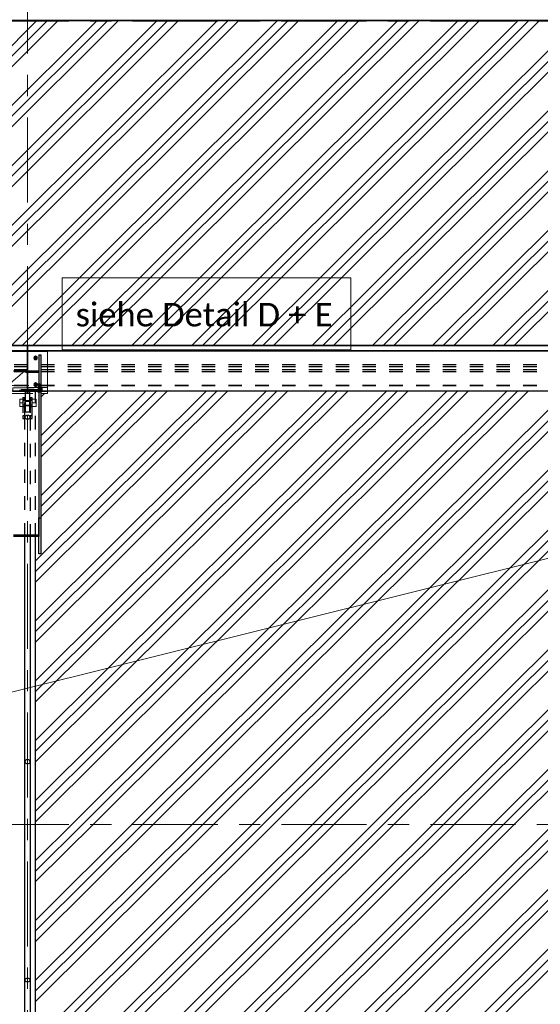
# Model space of a CAD drawing. Header units: metres. Extents: x -25 to 81, y -4 to 26.
# Tile 35 of 53: x 37.91 to 41.8, y 5.42 to 12.77. Entities that reach past the tile are written whole.
import ezdxf

# ---------------------------------------------------------------- set-up
doc = ezdxf.new("R2010")
doc.units = ezdxf.units.M
for name, pattern in [('Rasterlinie', [1.11125, 0.635, -0.15875, 0.15875, -0.15875]), ('Strich', [0.3175, 0.15875, -0.15875]), ('Verdeckt', [0.15, 0.1, -0.05])]:
    doc.linetypes.add(name, pattern=pattern)
for name, color, linetype, lineweight in [('_Verdeckte Linien_', 7, 'Strich', 18), ('A-DETL-THIN', 151, 'Continuous', 18), ('A-FLOR', 192, 'Continuous', 35), ('A-FLOR-PATT', 8, 'Continuous', 50), ('S-BEAM', 12, 'Continuous', 35), ('S-BEAM-HDLN', 1, 'Verdeckt', 25), ('S-COLS', 52, 'Continuous', 18), ('S-COLS-HDLN', 52, 'Verdeckt', 25), ('S-GRID', 1, 'Continuous', 9), ('Text', 250, 'Continuous', 9), ('Tragwerksverbindungen', 7, 'Continuous', 18)]:
    doc.layers.add(name, color=color, linetype=linetype, lineweight=lineweight)
doc.styles.add('Calibri_4', font='calibri.ttf', dxfattribs={"height": 0.175})

# ---------------------------------------------------------------- blocks, each defined once
blk = doc.blocks.new('FP_32-Dach _Draufsicht_')
at = {"layer": 'A-FLOR-PATT', "lineweight": 18}
for p, q in [((24.1986, 10.3418), (26.6337, 12.7676)), ((24.1986, 10.3418), (26.6337, 12.7676)), ((24.278, 10.3418), (26.7131, 12.7676)), ((24.278, 10.3418), (26.7131, 12.7676)), ((24.3573, 10.3418), (26.7924, 12.7676)), ((24.3573, 10.3418), (26.7924, 12.7676)), ((24.6476, 10.3418), (27.0827, 12.7676)), ((24.6476, 10.3418), (27.0827, 12.7676)), ((24.727, 10.3418), (27.1621, 12.7676)), ((24.727, 10.3418), (27.1621, 12.7676)), ((24.8064, 10.3418), (27.2415, 12.7676)), ((24.8064, 10.3418), (27.2415, 12.7676)), ((25.0966, 10.3418), (27.5317, 12.7676)), ((25.0966, 10.3418), (27.5317, 12.7676)), ((25.176, 10.3418), (27.6111, 12.7676)), ((25.176, 10.3418), (27.6111, 12.7676)), ((25.2554, 10.3418), (27.6905, 12.7676)), ((25.2554, 10.3418), (27.6905, 12.7676)), ((25.5456, 10.3418), (27.9807, 12.7676)), ((25.5456, 10.3418), (27.9807, 12.7676)), ((25.625, 10.3418), (28.0601, 12.7676)), ((25.625, 10.3418), (28.0601, 12.7676)), ((25.7044, 10.3418), (28.1395, 12.7676)), ((25.7044, 10.3418), (28.1395, 12.7676)), ((25.9947, 10.3418), (28.4297, 12.7676)), ((25.9947, 10.3418), (28.4297, 12.7676)), ((26.074, 10.3418), (28.5091, 12.7676)), ((26.074, 10.3418), (28.5091, 12.7676)), ((26.1534, 10.3418), (28.5885, 12.7676)), ((26.1534, 10.3418), (28.5885, 12.7676)), ((26.4437, 10.3418), (28.8788, 12.7676)), ((26.4437, 10.3418), (28.8788, 12.7676)), ((26.5231, 10.3418), (28.9581, 12.7676)), ((26.5231, 10.3418), (28.9581, 12.7676)), ((26.6024, 10.3418), (29.0375, 12.7676)), ((26.6024, 10.3418), (29.0375, 12.7676)), ((26.8927, 10.3418), (29.3278, 12.7676)), ((26.8927, 10.3418), (29.3278, 12.7676)), ((26.9721, 10.3418), (29.4072, 12.7676)), ((26.9721, 10.3418), (29.4072, 12.7676)), ((27.0514, 10.3418), (29.4865, 12.7676)), ((27.0514, 10.3418), (29.4865, 12.7676)), ((27.3417, 10.3418), (29.7768, 12.7676)), ((27.3417, 10.3418), (29.7768, 12.7676)), ((27.4211, 10.3418), (29.8562, 12.7676)), ((27.4211, 10.3418), (29.8562, 12.7676)), ((27.5005, 10.3418), (29.9355, 12.7676)), ((27.5005, 10.3418), (29.9355, 12.7676)), ((27.7907, 10.3418), (30.2258, 12.7676)), ((27.7907, 10.3418), (30.2258, 12.7676)), ((27.8701, 10.3418), (30.3052, 12.7676)), ((27.8701, 10.3418), (30.3052, 12.7676)), ((27.9495, 10.3418), (30.3846, 12.7676)), ((27.9495, 10.3418), (30.3846, 12.7676)), ((28.2397, 10.3418), (30.6748, 12.7676)), ((28.2397, 10.3418), (30.6748, 12.7676)), ((28.3191, 10.3418), (30.7542, 12.7676)), ((28.3191, 10.3418), (30.7542, 12.7676)), ((28.3985, 10.3418), (30.8336, 12.7676)), ((28.3985, 10.3418), (30.8336, 12.7676)), ((28.6888, 10.3418), (31.1238, 12.7676)), ((28.6888, 10.3418), (31.1238, 12.7676)), ((28.7681, 10.3418), (31.2032, 12.7676)), ((28.7681, 10.3418), (31.2032, 12.7676)), ((28.8475, 10.3418), (31.2826, 12.7676)), ((28.8475, 10.3418), (31.2826, 12.7676)), ((29.1378, 10.3418), (31.5728, 12.7676)), ((29.1378, 10.3418), (31.5728, 12.7676)), ((29.2172, 10.3418), (31.6522, 12.7676)), ((29.2172, 10.3418), (31.6522, 12.7676)), ((29.2965, 10.3418), (31.7316, 12.7676)), ((29.2965, 10.3418), (31.7316, 12.7676)), ((29.5868, 10.3418), (32.0219, 12.7676)), ((29.5868, 10.3418), (32.0219, 12.7676)), ((29.6662, 10.3418), (32.1012, 12.7676)), ((29.6662, 10.3418), (32.1012, 12.7676)), ((29.7456, 10.3418), (32.1806, 12.7676)), ((29.7456, 10.3418), (32.1806, 12.7676)), ((30.0358, 10.3418), (32.4709, 12.7676)), ((30.0358, 10.3418), (32.4709, 12.7676)), ((30.1152, 10.3418), (32.5502, 12.7676)), ((30.1152, 10.3418), (32.5502, 12.7676)), ((30.1946, 10.3418), (32.6296, 12.7676)), ((30.1946, 10.3418), (32.6296, 12.7676)), ((26.6235, 8.6526), (27.9757, 9.9997)), ((26.6235, 8.2053), (28.4247, 9.9997)), ((26.6235, 7.758), (28.8737, 9.9997)), ((26.6235, 7.3107), (29.3227, 9.9997)), ((26.6235, 6.8634), (29.7717, 9.9997)), ((26.6235, 8.5736), (28.0551, 9.9997)), ((26.6235, 8.1263), (28.5041, 9.9997)), ((26.6235, 7.679), (28.9531, 9.9997)), ((26.6235, 7.2317), (29.4021, 9.9997)), ((26.6235, 6.7843), (29.8511, 9.9997)), ((26.6235, 8.7317), (27.8963, 9.9997)), ((26.6235, 8.2844), (28.3453, 9.9997)), ((26.6235, 7.8371), (28.7943, 9.9997)), ((26.6235, 7.3898), (29.2433, 9.9997)), ((26.6235, 6.9425), (29.6924, 9.9997)), ((26.6235, 8.6526), (27.9757, 9.9997)), ((26.6235, 8.2053), (28.4247, 9.9997)), ((26.6235, 7.758), (28.8737, 9.9997)), ((26.6235, 7.3107), (29.3227, 9.9997)), ((26.6235, 6.8634), (29.7717, 9.9997)), ((26.6235, 8.5736), (28.0551, 9.9997)), ((26.6235, 8.1263), (28.5041, 9.9997)), ((26.6235, 7.679), (28.9531, 9.9997)), ((26.6235, 7.2317), (29.4021, 9.9997)), ((26.6235, 6.7843), (29.8511, 9.9997)), ((26.6235, 8.7317), (27.8963, 9.9997)), ((26.6235, 8.2844), (28.3453, 9.9997)), ((26.6235, 7.8371), (28.7943, 9.9997)), ((26.6235, 7.3898), (29.2433, 9.9997)), ((26.6235, 6.9425), (29.6924, 9.9997)), ((26.6635, 9.5871), (27.0777, 9.9997)), ((26.6635, 9.1398), (27.5267, 9.9997)), ((26.6635, 9.508), (27.157, 9.9997)), ((26.6635, 9.0607), (27.606, 9.9997)), ((26.6635, 9.6662), (26.9983, 9.9997)), ((26.6635, 9.2189), (27.4473, 9.9997)), ((26.6635, 9.5871), (27.0777, 9.9997)), ((26.6635, 9.1398), (27.5267, 9.9997)), ((26.6635, 9.508), (27.157, 9.9997)), ((26.6635, 9.0607), (27.606, 9.9997)), ((26.6635, 9.6662), (26.9983, 9.9997)), ((26.6635, 9.2189), (27.4473, 9.9997)), ((26.6635, 9.9553), (26.6909, 9.9826)), ((26.6635, 9.9553), (26.6909, 9.9826)), ((26.9035, 6.7741), (30.1414, 9.9997)), ((26.9035, 6.7741), (30.1414, 9.9997)), ((26.9829, 6.7741), (30.2207, 9.9997)), ((26.9829, 6.7741), (30.2207, 9.9997)), ((27.0623, 6.7741), (30.3001, 9.9997)), ((27.0623, 6.7741), (30.3001, 9.9997)), ((27.3525, 6.7741), (30.5904, 9.9997)), ((27.3525, 6.7741), (30.5904, 9.9997)), ((27.4319, 6.7741), (30.6698, 9.9997)), ((27.4319, 6.7741), (30.6698, 9.9997)), ((27.5113, 6.7741), (30.7491, 9.9997)), ((27.5113, 6.7741), (30.7491, 9.9997)), ((27.8016, 6.7741), (31.0394, 9.9997)), ((27.8016, 6.7741), (31.0394, 9.9997)), ((27.8809, 6.7741), (31.1188, 9.9997)), ((27.8809, 6.7741), (31.1188, 9.9997)), ((27.9603, 6.7741), (31.1981, 9.9997)), ((27.9603, 6.7741), (31.1981, 9.9997)), ((28.2506, 6.7741), (31.4884, 9.9997)), ((28.2506, 6.7741), (31.4884, 9.9997)), ((28.3299, 6.7741), (31.5678, 9.9997)), ((28.3299, 6.7741), (31.5678, 9.9997)), ((28.4093, 6.7741), (31.6472, 9.9997)), ((28.4093, 6.7741), (31.6472, 9.9997)), ((28.6996, 6.7741), (31.9374, 9.9997)), ((28.6996, 6.7741), (31.9374, 9.9997)), ((28.779, 6.7741), (32.0168, 9.9997)), ((28.779, 6.7741), (32.0168, 9.9997)), ((28.8583, 6.7741), (32.0962, 9.9997)), ((28.8583, 6.7741), (32.0962, 9.9997)), ((29.1486, 6.7741), (32.3864, 9.9997)), ((29.1486, 6.7741), (32.3864, 9.9997)), ((29.228, 6.7741), (32.4658, 9.9997)), ((29.228, 6.7741), (32.4658, 9.9997)), ((29.3073, 6.7741), (32.5452, 9.9997)), ((29.3073, 6.7741), (32.5452, 9.9997)), ((29.5976, 6.7741), (32.8354, 9.9997)), ((29.5976, 6.7741), (32.8354, 9.9997)), ((29.677, 6.7741), (32.9148, 9.9997)), ((29.677, 6.7741), (32.9148, 9.9997)), ((29.7564, 6.7741), (32.9942, 9.9997)), ((29.7564, 6.7741), (32.9942, 9.9997)), ((30.0466, 6.7741), (33.2845, 9.9997)), ((30.0466, 6.7741), (33.2845, 9.9997)), ((30.126, 6.7741), (33.3638, 9.9997)), ((30.126, 6.7741), (33.3638, 9.9997)), ((30.2054, 6.7741), (33.4432, 9.9997)), ((30.2054, 6.7741), (33.4432, 9.9997)), ((26.6235, 6.4161), (26.9829, 6.7741)), ((26.6235, 5.9688), (27.4319, 6.7741)), ((26.6235, 5.5215), (27.8809, 6.7741)), ((26.6235, 5.0742), (28.3299, 6.7741)), ((26.6235, 4.6269), (28.779, 6.7741)), ((26.6235, 6.337), (27.0623, 6.7741)), ((26.6235, 5.8897), (27.5113, 6.7741)), ((26.6235, 5.4424), (27.9603, 6.7741)), ((26.6235, 4.9951), (28.4093, 6.7741)), ((26.6235, 4.5478), (28.8583, 6.7741)), ((26.6235, 6.4952), (26.9035, 6.7741)), ((26.6235, 6.0479), (27.3525, 6.7741)), ((26.6235, 5.6006), (27.8016, 6.7741)), ((26.6235, 5.1533), (28.2506, 6.7741)), ((26.6235, 4.706), (28.6996, 6.7741)), ((26.6235, 6.4161), (26.9829, 6.7741)), ((26.6235, 5.9688), (27.4319, 6.7741)), ((26.6235, 5.5215), (27.8809, 6.7741)), ((26.6235, 5.0742), (28.3299, 6.7741)), ((26.6235, 4.6269), (28.779, 6.7741)), ((26.6235, 6.337), (27.0623, 6.7741)), ((26.6235, 5.8897), (27.5113, 6.7741)), ((26.6235, 5.4424), (27.9603, 6.7741)), ((26.6235, 4.9951), (28.4093, 6.7741)), ((26.6235, 4.5478), (28.8583, 6.7741)), ((26.6235, 6.4952), (26.9035, 6.7741)), ((26.6235, 6.0479), (27.3525, 6.7741)), ((26.6235, 5.6006), (27.8016, 6.7741)), ((26.6235, 5.1533), (28.2506, 6.7741)), ((26.6235, 4.706), (28.6996, 6.7741)), ((26.6835, 4.2393), (29.228, 6.7741)), ((26.6835, 3.792), (29.677, 6.7741)), ((26.6835, 4.1603), (29.3073, 6.7741)), ((26.6835, 3.713), (29.7564, 6.7741)), ((26.6835, 4.3184), (29.1486, 6.7741)), ((26.6835, 3.8711), (29.5976, 6.7741)), ((26.6835, 4.2393), (29.228, 6.7741)), ((26.6835, 3.792), (29.677, 6.7741)), ((26.6835, 4.1603), (29.3073, 6.7741)), ((26.6835, 3.713), (29.7564, 6.7741)), ((26.6835, 4.3184), (29.1486, 6.7741)), ((26.6835, 3.8711), (29.5976, 6.7741)), ((26.7249, 3.465), (30.0466, 6.7741)), ((26.7249, 3.465), (30.0466, 6.7741)), ((26.8043, 3.465), (30.126, 6.7741)), ((26.8043, 3.465), (30.126, 6.7741)), ((26.8836, 3.465), (30.2054, 6.7741)), ((26.8836, 3.465), (30.2054, 6.7741)), ((27.1739, 3.465), (30.4956, 6.7741)), ((27.1739, 3.465), (30.4956, 6.7741)), ((27.2533, 3.465), (30.575, 6.7741)), ((27.2533, 3.465), (30.575, 6.7741)), ((27.3327, 3.465), (30.6544, 6.7741)), ((27.3327, 3.465), (30.6544, 6.7741)), ((27.6229, 3.465), (30.9446, 6.7741)), ((27.6229, 3.465), (30.9446, 6.7741)), ((27.7023, 3.465), (31.024, 6.7741)), ((27.7023, 3.465), (31.024, 6.7741)), ((27.7817, 3.465), (31.1034, 6.7741)), ((27.7817, 3.465), (31.1034, 6.7741)), ((28.0719, 3.465), (31.3937, 6.7741)), ((28.0719, 3.465), (31.3937, 6.7741)), ((28.1513, 3.465), (31.473, 6.7741)), ((28.1513, 3.465), (31.473, 6.7741)), ((28.2307, 3.465), (31.5524, 6.7741)), ((28.2307, 3.465), (31.5524, 6.7741))]:
    blk.add_line(p, q, dxfattribs=at)
blk = doc.blocks.new('HEB Träger - HEB 500-V41-Dach _Draufsicht_')
at = {"layer": 'S-BEAM', "lineweight": 25}
for p, q in [((46.5635, 22.3397), (-1.4365, 22.3397)), ((46.5635, 22.301), (-1.4365, 22.301)), ((46.5635, 22.2985), (-1.4365, 22.2985)), ((46.5635, 22.3421), (3.9213, 22.3421)), ((34.4135, 21.9997), (26.7135, 21.9997))]:
    blk.add_line(p, q, dxfattribs=at)
at = {"layer": 'S-BEAM-HDLN'}
for p, q in [((46.5635, 22.1975), (-1.4365, 22.1975)), ((46.5635, 22.183), (-1.4365, 22.183)), ((46.5635, 22.1588), (-1.4365, 22.1588)), ((46.5635, 22.1443), (-1.4365, 22.1443)), ((46.5635, 22.0432), (-1.4365, 22.0432)), ((46.5635, 22.0408), (-1.4365, 22.0408)), ((-1.4365, 22.0021), (46.5635, 22.0021)), ((26.7135, 21.9997), (26.4136, 21.9997))]:
    blk.add_line(p, q, dxfattribs=at)
blk = doc.blocks.new('Rundstahl Träger - RB 36-V39-Dach _Draufsicht_')
at = {"layer": 'S-BEAM', "lineweight": 25}
for p, q in [((2.5435, 17.6012), (2.5435, 20.9147)), ((2.5835, 20.9147), (2.5835, 17.6012))]:
    blk.add_line(p, q, dxfattribs=at)
for major_axis, start_param, end_param in [((0.02, 0), 0.014492, 3.127101), ((-0.02, 0), 0, 3.141593)]:
    blk.add_ellipse((2.5635, 17.6012), major_axis=major_axis, ratio=0.649446, start_param=start_param, end_param=end_param, dxfattribs=at)
at = {"layer": 'S-BEAM-HDLN'}
for p, q in [((2.5435, 20.9148), (2.5435, 21.8058)), ((2.5835, 21.8058), (2.5835, 20.9148))]:
    blk.add_line(p, q, dxfattribs=at)
for start_param, end_param in [(0, 3.141593), (3.156084, 6.268693)]:
    blk.add_ellipse((2.5635, 21.8058), major_axis=(0.02, 0), ratio=0.649446, start_param=start_param, end_param=end_param, dxfattribs=at)
blk = doc.blocks.new('Rundstahl Träger - RB 36-V40-Dach _Draufsicht_')
at = {"layer": 'S-BEAM', "lineweight": 25}
for p, q in [((2.5435, 16.3748), (2.5435, 19.2329)), ((2.5835, 19.2329), (2.5835, 16.3748))]:
    blk.add_line(p, q, dxfattribs=at)
for start_param, end_param in [(0, 3.141593), (3.154186, 6.270592)]:
    blk.add_ellipse((2.5635, 19.2329), major_axis=(0.02, 0), ratio=0.750552, start_param=start_param, end_param=end_param, dxfattribs=at)
at = {"layer": 'S-BEAM-HDLN'}
for p, q in [((2.5435, 15.6139), (2.5435, 16.3748)), ((2.5835, 16.3748), (2.5835, 15.6139))]:
    blk.add_line(p, q, dxfattribs=at)
for start_param, end_param in [(0.012594, 3.128999), (3.141593, 6.283185)]:
    blk.add_ellipse((2.5635, 15.6139), major_axis=(0.02, 0), ratio=0.750552, start_param=start_param, end_param=end_param, dxfattribs=at)
blk = doc.blocks.new('Öse61 - Öse2-1139503-Dach _Draufsicht_')
at = {"layer": 'S-COLS-HDLN'}
for p, q in [((2.5287, 46.9145), (2.5437, 46.9145)), ((2.5287, 46.9145), (2.5287, 46.9012)), ((2.5287, 46.9012), (2.5287, 46.7769)), ((2.5287, 46.9012), (2.5437, 46.9012)), ((2.5287, 46.8934), (2.5437, 46.8934)), ((2.5437, 46.8563), (2.5287, 46.8563)), ((2.5287, 46.8484), (2.5437, 46.8484)), ((2.5437, 46.9012), (2.5437, 46.9145)), ((2.5437, 46.7769), (2.5437, 46.9012)), ((2.5287, 46.7769), (2.5287, 46.7588)), ((2.5437, 46.7769), (2.5287, 46.7769)), ((2.5437, 46.7588), (2.5437, 46.7769)), ((2.5287, 46.7588), (2.5437, 46.7588))]:
    blk.add_line(p, q, dxfattribs=at)
blk = doc.blocks.new('Öse62 - Öse2-1139517-Dach _Draufsicht_')
at = {"layer": 'S-COLS-HDLN'}
for p, q in [((2.5835, 46.9145), (2.5985, 46.9145)), ((2.5835, 46.9145), (2.5835, 46.9012)), ((2.5835, 46.9012), (2.5835, 46.7769)), ((2.5835, 46.9012), (2.5985, 46.9012)), ((2.5835, 46.8934), (2.5985, 46.8934)), ((2.5985, 46.8563), (2.5835, 46.8563)), ((2.5835, 46.8484), (2.5985, 46.8484)), ((2.5985, 46.9012), (2.5985, 46.9145)), ((2.5985, 46.7769), (2.5985, 46.9012)), ((2.5835, 46.7769), (2.5835, 46.7588)), ((2.5985, 46.7769), (2.5835, 46.7769)), ((2.5985, 46.7588), (2.5985, 46.7769)), ((2.5835, 46.7588), (2.5985, 46.7588))]:
    blk.add_line(p, q, dxfattribs=at)
blk = doc.blocks.new('SP-TV-Schraube_Mutter_001 - M36-1128530-Dach _Draufsicht_')
at = {"layer": '_Verdeckte Linien_'}
for p, q in [((0, 0.0225), (-0.0275, 0.0225)), ((-0.0275, 0), (-0.0275, 0.0225)), ((-0.0275, 0), (0, 0)), ((-0.018, -0.0698), (-0.018, 0)), ((0.0275, 0.0225), (0, 0.0225)), ((0, 0.0225), (0, 0)), ((0, 0), (0.0275, 0)), ((0.018, 0), (0.018, -0.0698)), ((0.0275, 0.0225), (0.0275, 0)), ((0, -0.0698), (-0.0275, -0.0698)), ((-0.0275, -0.0988), (-0.0275, -0.0698)), ((0.0275, -0.0698), (0, -0.0698)), ((0, -0.0698), (0, -0.0988)), ((0.0275, -0.0698), (0.0275, -0.0988)), ((-0.0275, -0.0988), (0, -0.0988)), ((0, -0.0988), (0.0275, -0.0988))]:
    blk.add_line(p, q, dxfattribs=at)
blk = doc.blocks.new('Verbindungsblech31 - Verbindungsblech2-1139742-Dach _Draufsicht_')
at = {"layer": 'S-COLS'}
for p, q in [((2.5605, 34.9389), (2.5605, 34.9026)), ((2.5605, 34.9389), (2.5665, 34.9389)), ((2.5665, 34.9026), (2.5665, 34.9389)), ((2.5605, 34.9026), (2.5605, 34.9008)), ((2.5665, 34.9026), (2.5605, 34.9026)), ((2.5665, 34.9008), (2.5665, 34.9026))]:
    blk.add_line(p, q, dxfattribs=at)
at = {"layer": 'S-COLS-HDLN'}
for p, q in [((2.5665, 34.9264), (2.5605, 34.9264)), ((2.5605, 34.9008), (2.5605, 34.8876)), ((2.5605, 34.8876), (2.5605, 34.7837)), ((2.5605, 34.8876), (2.5665, 34.8876)), ((2.5665, 34.8876), (2.5665, 34.9008)), ((2.5665, 34.7837), (2.5665, 34.8876)), ((2.5605, 34.8223), (2.5665, 34.8223)), ((2.5665, 34.7953), (2.5605, 34.7953)), ((2.5605, 34.7837), (2.5605, 34.7608)), ((2.5665, 34.7837), (2.5605, 34.7837)), ((2.5665, 34.7608), (2.5665, 34.7837)), ((2.5605, 34.7608), (2.5665, 34.7608))]:
    blk.add_line(p, q, dxfattribs=at)
blk = doc.blocks.new('Verbindungsblech32 - Verbindungsblech2-1139759-Dach _Draufsicht_')
at = {"layer": 'S-COLS-HDLN'}
for p, q in [((2.5605, 34.7808), (2.5605, 34.7464)), ((2.5605, 34.7808), (2.5665, 34.7808)), ((2.5665, 34.7581), (2.5605, 34.7581)), ((2.5605, 34.7464), (2.5605, 34.7193)), ((2.5665, 34.7464), (2.5605, 34.7464)), ((2.5605, 34.7193), (2.5605, 34.6154)), ((2.5605, 34.7193), (2.5665, 34.7193)), ((2.5665, 34.7464), (2.5665, 34.7808)), ((2.5665, 34.7193), (2.5665, 34.7464)), ((2.5665, 34.6154), (2.5665, 34.7193)), ((2.5605, 34.6541), (2.5665, 34.6541)), ((2.5665, 34.6391), (2.5605, 34.6391)), ((2.5605, 34.6154), (2.5605, 34.6028)), ((2.5665, 34.6154), (2.5605, 34.6154)), ((2.5605, 34.6028), (2.5665, 34.6028)), ((2.5665, 34.6028), (2.5665, 34.6154))]:
    blk.add_line(p, q, dxfattribs=at)
blk = doc.blocks.new('Lasche richtig32 - Lasche richtig-1139778-Dach _Draufsicht_')
at = {"layer": 'S-COLS-HDLN'}
for p, q in [((2.546, 34.6064), (2.546, 34.5842)), ((2.546, 34.6064), (2.581, 34.6064)), ((2.581, 34.601), (2.546, 34.601)), ((2.546, 34.5842), (2.546, 34.5271)), ((2.581, 34.5842), (2.546, 34.5842)), ((2.581, 34.5842), (2.581, 34.6064)), ((2.581, 34.5271), (2.581, 34.5842)), ((2.546, 34.5271), (2.546, 34.4432)), ((2.546, 34.5263), (2.581, 34.5263)), ((2.581, 34.4892), (2.546, 34.4892)), ((2.581, 34.4432), (2.581, 34.5271)), ((2.581, 34.4432), (2.546, 34.4432))]:
    blk.add_line(p, q, dxfattribs=at)
blk = doc.blocks.new('SP-TV-Schraube_DIN4017_001 - M12-1132153-Dach _Draufsicht_')
at = {"layer": '_Verdeckte Linien_'}
for p, q in [((2.6395, 22.008), (2.6485, 22.0085)), ((2.6395, 22.0071), (2.6395, 22.008)), ((2.6485, 22.0067), (2.6395, 22.0071)), ((2.6395, 22.0071), (2.6395, 21.9997)), ((2.6485, 22.001), (2.6395, 22.0006)), ((2.6395, 21.9997), (2.6485, 21.9992)), ((2.6425, 22.0076), (2.6425, 22.0534)), ((2.6485, 22.0085), (2.6575, 22.008)), ((2.6485, 22.0067), (2.6485, 22.0085)), ((2.6575, 22.0071), (2.6485, 22.0067)), ((2.6485, 21.9992), (2.6485, 22.0067)), ((2.6575, 22.0006), (2.6485, 22.001)), ((2.6485, 21.9992), (2.6575, 21.9997)), ((2.6545, 22.0534), (2.6545, 22.0076)), ((2.6575, 22.008), (2.6575, 22.0071)), ((2.6575, 21.9997), (2.6575, 22.0071))]:
    blk.add_line(p, q, dxfattribs=at)
for centre, start_param, end_param in [((2.6485, 22.0534), 0, 3.141593), ((2.6485, 22.0534), 3.141593, 6.283185), ((2.6485, 22.0076), 0, 3.141593), ((2.6485, 22.0076), 3.141593, 6.283185)]:
    blk.add_ellipse(centre, major_axis=(0.006, 0), ratio=0.087156, start_param=start_param, end_param=end_param, dxfattribs=at)
blk = doc.blocks.new('SP-TV-Schraube_DIN4017_001 - M12-1132165-Dach _Draufsicht_')
at = {"layer": '_Verdeckte Linien_'}
for p, q in [((2.6395, 22.0006), (2.6485, 22.001)), ((2.6395, 21.9997), (2.6395, 22.0006)), ((2.6485, 21.9992), (2.6395, 21.9997)), ((2.6395, 21.9997), (2.6395, 21.9922)), ((2.6485, 21.9935), (2.6395, 21.9931)), ((2.6395, 21.9922), (2.6485, 21.9917)), ((2.6425, 22.0001), (2.6425, 22.0456)), ((2.6485, 22.001), (2.6575, 22.0006)), ((2.6485, 21.9993), (2.6485, 22.001)), ((2.6575, 21.9997), (2.6485, 21.9992)), ((2.6485, 21.9917), (2.6485, 21.9992)), ((2.6575, 21.9931), (2.6485, 21.9935)), ((2.6485, 21.9917), (2.6575, 21.9922)), ((2.6545, 22.0456), (2.6545, 22.0001)), ((2.6575, 22.0006), (2.6575, 21.9997)), ((2.6575, 21.9922), (2.6575, 21.9997))]:
    blk.add_line(p, q, dxfattribs=at)
for centre, start_param, end_param in [((2.6485, 22.0456), 0, 3.141593), ((2.6485, 22.0456), 3.141593, 6.283185), ((2.6485, 22.0001), 0, 3.141593), ((2.6485, 22.0001), 3.141593, 6.283185)]:
    blk.add_ellipse(centre, major_axis=(0.006, 0), ratio=0.087156, start_param=start_param, end_param=end_param, dxfattribs=at)
blk = doc.blocks.new('SP-TV-AP-Rechteck_002 - AP-Rechteck-V55-Dach _Draufsicht_')
at = {"layer": '_Verdeckte Linien_'}
for p, q in [((2.4135, 9.9997), (2.4135, 10.0428)), ((2.4135, 10.0428), (2.7135, 10.0428)), ((2.7135, 10.0279), (2.4135, 10.0279)), ((2.7135, 10.0428), (2.7135, 9.9997)), ((2.6635, 9.9975), (2.4436, 9.9975)), ((2.4436, 9.9826), (2.6635, 9.9826))]:
    blk.add_line(p, q, dxfattribs=at)
at = {"layer": 'Tragwerksverbindungen'}
for p, q in [((2.4135, 9.9997), (2.4135, 9.9993)), ((2.4135, 9.9975), (2.4135, 9.9993)), ((2.4435, 9.9975), (2.4135, 9.9975)), ((2.4135, 9.9975), (2.4135, 9.9826)), ((2.4135, 9.9826), (2.4435, 9.9826)), ((2.7135, 9.9975), (2.6635, 9.9975)), ((2.6635, 9.9826), (2.7135, 9.9826)), ((2.7135, 9.9993), (2.7135, 9.9997)), ((2.7135, 9.9993), (2.7135, 9.9975)), ((2.7135, 9.9975), (2.7135, 9.9826))]:
    blk.add_line(p, q, dxfattribs=at)
blk = doc.blocks.new('SP-TV-AP-Rechteck_002 - AP-Rechteck-V57-Dach _Draufsicht_')
at = {"layer": '_Verdeckte Linien_'}
for p, q in [((2.4135, 9.9997), (2.7135, 9.9997)), ((2.6635, 9.9979), (2.4436, 9.9979))]:
    blk.add_line(p, q, dxfattribs=at)
at = {"layer": 'Tragwerksverbindungen'}
for p, q in [((2.7135, 10.2985), (2.4135, 10.2985)), ((2.4135, 10.2985), (2.4135, 10.2968)), ((2.4135, 9.9979), (2.4135, 10.2968)), ((2.4135, 10.2968), (2.7135, 10.2968)), ((2.7135, 10.2985), (2.7135, 10.2968)), ((2.7135, 10.2968), (2.7135, 9.9979)), ((2.4435, 9.9979), (2.4135, 9.9979)), ((2.7135, 9.9979), (2.6635, 9.9979))]:
    blk.add_line(p, q, dxfattribs=at)
blk = doc.blocks.new('SP-TV-AP-Rechteck_002 - AP-Rechteck-V47-Dach _Draufsicht_')
at = {"layer": '_Verdeckte Linien_'}
for p, q in [((2.4535, 22.0121), (2.4535, 22.0261)), ((2.4535, 22.0261), (2.6735, 22.0261)), ((2.6735, 22.0121), (2.4535, 22.0121)), ((2.4535, 22.0121), (2.4535, 21.9972)), ((2.6735, 22.0111), (2.4535, 22.0111)), ((2.4535, 21.9972), (2.6735, 21.9972)), ((2.6735, 22.0261), (2.6735, 22.0121)), ((2.6735, 22.0121), (2.6735, 21.9972))]:
    blk.add_line(p, q, dxfattribs=at)
blk = doc.blocks.new('SP-TV-Schraube_DIN4017_001 - M14-V48-Dach _Draufsicht_')
at = {"layer": '_Verdeckte Linien_'}
for p, q in [((2.6235, 22.0644), (2.613, 22.0583)), ((2.613, 22.0575), (2.6235, 22.0636)), ((2.634, 22.0583), (2.6235, 22.0644)), ((2.6235, 22.0644), (2.6235, 22.0636)), ((2.6235, 22.0636), (2.634, 22.0575)), ((2.613, 22.0583), (2.613, 22.0575)), ((2.613, 22.0455), (2.613, 22.0575)), ((2.613, 22.0462), (2.6235, 22.0402)), ((2.617, 22.0432), (2.613, 22.0455)), ((2.6165, 22.0458), (2.6165, 22.0515)), ((2.6235, 22.0394), (2.6172, 22.0431)), ((2.6235, 22.0402), (2.634, 22.0462)), ((2.6299, 22.0431), (2.6235, 22.0394)), ((2.6235, 22.0402), (2.6235, 22.0394)), ((2.634, 22.0455), (2.63, 22.0432)), ((2.6305, 22.0515), (2.6305, 22.0458)), ((2.634, 22.0575), (2.634, 22.0583)), ((2.634, 22.0575), (2.634, 22.0455))]:
    blk.add_line(p, q, dxfattribs=at)
for centre, start_param, end_param in [((2.6235, 22.0515), 0, 3.141593), ((2.6235, 22.0458), 0, 3.141593), ((2.6235, 22.0515), 3.141593, 3.559583), ((2.6235, 22.0458), 3.141593, 6.283185), ((2.6235, 22.0515), 3.579632, 5.845146), ((2.6235, 22.0515), 5.865195, 6.283185)]:
    blk.add_ellipse(centre, major_axis=(0.007, 0), ratio=0.996195, start_param=start_param, end_param=end_param, dxfattribs=at)
blk = doc.blocks.new('TH-VE-Mutter - M14-V49-Dach _Draufsicht_')
at = {"layer": '_Verdeckte Linien_'}
for p, q in [((2.6108, 22.0465), (2.6108, 22.0471)), ((2.6172, 22.0573), (2.6172, 22.058)), ((2.6172, 22.0355), (2.6172, 22.0361)), ((2.6176, 22.0463), (2.6176, 22.0471)), ((2.6294, 22.0471), (2.6294, 22.0463)), ((2.6299, 22.0573), (2.6299, 22.058)), ((2.6299, 22.0355), (2.6299, 22.0361)), ((2.6362, 22.0471), (2.6362, 22.0465))]:
    blk.add_line(p, q, dxfattribs=at)
for centre, major_axis, start_param, end_param in [((2.6235, 22.0472), (0.0099, 0), 0, 3.141593), ((2.6235, 22.0462), (0.0099, 0), 0, 3.141593), ((2.6235, 22.0472), (0.0099, 0), 3.141593, 3.171412), ((2.6235, 22.0472), (0.0099, 0), 3.210102, 6.214676), ((2.6235, 22.0462), (0.0099, 0), 3.141593, 6.283185), ((2.6235, 22.0472), (0.007, 0), 0, 3.141593), ((2.6235, 22.0462), (0.007, 0), 0, 3.141593), ((2.6235, 22.0472), (0.007, 0), 3.141593, 3.183766), ((2.6235, 22.0462), (0.007, 0), 3.141593, 6.283185), ((2.6235, 22.0472), (0.007, 0), 3.238485, 6.186293), ((2.6235, 22.0471), (0.00592, 0), 0, 3.141593), ((2.6235, 22.0463), (0.00592, 0), 0, 3.141593), ((2.6235, 22.0471), (0.00592, 0), 3.141593, 3.175287), ((2.6235, 22.0471), (0.00592, 0), 3.240022, 6.184756), ((2.6235, 22.0463), (0.00592, 0), 3.141593, 6.283185), ((2.6235, 22.0471), (0.00592, 0), 6.249491, 6.283185), ((2.6235, 22.0472), (0.007, 0), 6.241012, 6.283185), ((2.6235, 22.0472), (0.0099, 0), 6.253366, 6.283185)]:
    blk.add_ellipse(centre, major_axis=major_axis, ratio=0.996195, start_param=start_param, end_param=end_param, dxfattribs=at)
for points in [[(2.6108, 22.0471), (2.6115, 22.0483), (2.613, 22.0508), (2.615, 22.0544), (2.6165, 22.0568), (2.6172, 22.058)], [(2.6172, 22.0573), (2.6165, 22.0561), (2.615, 22.0535), (2.613, 22.05), (2.6115, 22.0476), (2.6108, 22.0464)], [(2.6172, 22.0361), (2.6165, 22.0374), (2.615, 22.0399), (2.613, 22.0434), (2.6115, 22.0459), (2.6108, 22.0471)], [(2.6108, 22.0464), (2.6115, 22.0451), (2.613, 22.0426), (2.615, 22.039), (2.6165, 22.0366), (2.6172, 22.0354)], [(2.6172, 22.058), (2.6186, 22.0581), (2.6214, 22.0581), (2.6256, 22.0581), (2.6284, 22.0581), (2.6299, 22.058)], [(2.6299, 22.0573), (2.6284, 22.0573), (2.6256, 22.0573), (2.6214, 22.0573), (2.6186, 22.0573), (2.6172, 22.0573)], [(2.6299, 22.0361), (2.6285, 22.0361), (2.6256, 22.0362), (2.6215, 22.0362), (2.6186, 22.0361), (2.6172, 22.0361)], [(2.6172, 22.0354), (2.6186, 22.0354), (2.6215, 22.0353), (2.6256, 22.0353), (2.6285, 22.0354), (2.6299, 22.0354)], [(2.6299, 22.058), (2.6306, 22.0568), (2.632, 22.0544), (2.6341, 22.0509), (2.6355, 22.0483), (2.6362, 22.0471)], [(2.6362, 22.0464), (2.6355, 22.0476), (2.6341, 22.05), (2.632, 22.0536), (2.6306, 22.0561), (2.6299, 22.0573)], [(2.6362, 22.0471), (2.6355, 22.0459), (2.6341, 22.0434), (2.632, 22.0399), (2.6306, 22.0374), (2.6299, 22.0361)], [(2.6299, 22.0354), (2.6306, 22.0366), (2.632, 22.039), (2.6341, 22.0426), (2.6355, 22.0451), (2.6362, 22.0464)]]:
    blk.add_open_spline(points, degree=3, dxfattribs=at)
blk = doc.blocks.new('SP-TV-Schraube_DIN4017_001 - M14-V50-Dach _Draufsicht_')
at = {"layer": '_Verdeckte Linien_'}
for p, q in [((2.6235, 22.2636), (2.613, 22.2576)), ((2.613, 22.2568), (2.6235, 22.2628)), ((2.613, 22.2576), (2.613, 22.2568)), ((2.613, 22.2447), (2.613, 22.2568)), ((2.613, 22.2455), (2.6235, 22.2394)), ((2.617, 22.2424), (2.613, 22.2447)), ((2.6235, 22.2387), (2.6172, 22.2423)), ((2.634, 22.2576), (2.6235, 22.2636)), ((2.6235, 22.2636), (2.6235, 22.2628)), ((2.6235, 22.2628), (2.634, 22.2568)), ((2.6235, 22.2394), (2.634, 22.2455)), ((2.6299, 22.2423), (2.6235, 22.2387)), ((2.6235, 22.2394), (2.6235, 22.2387)), ((2.634, 22.2447), (2.63, 22.2424)), ((2.634, 22.2568), (2.634, 22.2576)), ((2.634, 22.2568), (2.634, 22.2447))]:
    blk.add_line(p, q, dxfattribs=at)
for start_param, end_param in [(0, 3.141593), (3.141593, 3.559583), (3.579632, 5.845146), (5.865195, 6.283185)]:
    blk.add_ellipse((2.6235, 22.2507), major_axis=(0.007, 0), ratio=0.996195, start_param=start_param, end_param=end_param, dxfattribs=at)
at = {"layer": 'Tragwerksverbindungen'}
for p, q in [((2.6165, 22.245), (2.6165, 22.2507)), ((2.6305, 22.2507), (2.6305, 22.245))]:
    blk.add_line(p, q, dxfattribs=at)
for start_param, end_param in [(0, 3.141593), (3.141593, 6.283185)]:
    blk.add_ellipse((2.6235, 22.245), major_axis=(0.007, 0), ratio=0.996195, start_param=start_param, end_param=end_param, dxfattribs=at)
blk = doc.blocks.new('TH-VE-Mutter - M14-V51-Dach _Draufsicht_')
at = {"layer": '_Verdeckte Linien_'}
for p, q in [((2.6172, 22.2348), (2.6172, 22.2353)), ((2.6176, 22.2456), (2.6176, 22.2463)), ((2.6294, 22.2463), (2.6294, 22.2456)), ((2.6299, 22.2348), (2.6299, 22.2353))]:
    blk.add_line(p, q, dxfattribs=at)
for centre, major_axis, start_param, end_param in [((2.6235, 22.2464), (0.0099, 0), 0, 3.141593), ((2.6235, 22.2464), (0.0099, 0), 3.141593, 3.171412), ((2.6235, 22.2464), (0.0099, 0), 3.210102, 6.214676), ((2.6235, 22.2464), (0.007, 0), 0, 3.141593), ((2.6235, 22.2464), (0.007, 0), 3.141593, 3.183766), ((2.6235, 22.2455), (0.007, 0), 3.141593, 6.283185), ((2.6235, 22.2464), (0.007, 0), 3.238485, 6.186293), ((2.6235, 22.2463), (0.00592, 0), 0, 3.141593), ((2.6235, 22.2456), (0.00592, 0), 0, 3.141593), ((2.6235, 22.2463), (0.00592, 0), 3.141593, 3.175287), ((2.6235, 22.2463), (0.00592, 0), 3.240022, 6.184756), ((2.6235, 22.2456), (0.00592, 0), 3.141593, 6.283185), ((2.6235, 22.2463), (0.00592, 0), 6.249491, 6.283185), ((2.6235, 22.2464), (0.007, 0), 6.241012, 6.283185), ((2.6235, 22.2464), (0.0099, 0), 6.253366, 6.283185)]:
    blk.add_ellipse(centre, major_axis=major_axis, ratio=0.996195, start_param=start_param, end_param=end_param, dxfattribs=at)
for points in [[(2.6172, 22.2353), (2.6165, 22.2366), (2.615, 22.2391), (2.613, 22.2427), (2.6115, 22.2451), (2.6108, 22.2463)], [(2.6299, 22.2353), (2.6285, 22.2354), (2.6256, 22.2354), (2.6215, 22.2354), (2.6186, 22.2354), (2.6172, 22.2353)], [(2.6362, 22.2463), (2.6355, 22.2451), (2.6341, 22.2427), (2.632, 22.2391), (2.6306, 22.2366), (2.6299, 22.2353)]]:
    blk.add_open_spline(points, degree=3, dxfattribs=at)
at = {"layer": 'Tragwerksverbindungen'}
for p, q in [((2.6108, 22.2457), (2.6108, 22.2463)), ((2.6172, 22.2566), (2.6172, 22.2573)), ((2.6299, 22.2566), (2.6299, 22.2573)), ((2.6362, 22.2463), (2.6362, 22.2457))]:
    blk.add_line(p, q, dxfattribs=at)
for major_axis, start_param, end_param in [((0.0099, 0), 0, 3.141593), ((0.0099, 0), 3.141593, 6.283185), ((0.007, 0), 0, 3.141593)]:
    blk.add_ellipse((2.6235, 22.2455), major_axis=major_axis, ratio=0.996195, start_param=start_param, end_param=end_param, dxfattribs=at)
for points in [[(2.6108, 22.2463), (2.6115, 22.2476), (2.613, 22.2501), (2.615, 22.2536), (2.6165, 22.2561), (2.6172, 22.2573)], [(2.6172, 22.2566), (2.6165, 22.2553), (2.615, 22.2528), (2.613, 22.2492), (2.6115, 22.2468), (2.6108, 22.2456)], [(2.6108, 22.2456), (2.6115, 22.2443), (2.613, 22.2418), (2.615, 22.2383), (2.6165, 22.2359), (2.6172, 22.2347)], [(2.6172, 22.2573), (2.6186, 22.2573), (2.6214, 22.2573), (2.6256, 22.2573), (2.6284, 22.2573), (2.6299, 22.2573)], [(2.6299, 22.2566), (2.6284, 22.2565), (2.6256, 22.2565), (2.6214, 22.2565), (2.6186, 22.2565), (2.6172, 22.2566)], [(2.6172, 22.2347), (2.6186, 22.2346), (2.6215, 22.2346), (2.6256, 22.2346), (2.6285, 22.2346), (2.6299, 22.2347)], [(2.6299, 22.2573), (2.6306, 22.2561), (2.632, 22.2537), (2.6341, 22.2501), (2.6355, 22.2476), (2.6362, 22.2463)], [(2.6362, 22.2456), (2.6355, 22.2468), (2.6341, 22.2492), (2.632, 22.2528), (2.6306, 22.2553), (2.6299, 22.2566)], [(2.6299, 22.2347), (2.6306, 22.2359), (2.632, 22.2383), (2.6341, 22.2418), (2.6355, 22.2443), (2.6362, 22.2456)]]:
    blk.add_open_spline(points, degree=3, dxfattribs=at)

msp = doc.modelspace()

# ---------------------------------------------------------------- linework, layer by layer
at = {"layer": 'A-DETL-THIN'}
for p, q in [((9.9724, 0.7812), (57.9724, 12.7812)), ((37.9724, 10.1694), (29.9724, 3.2879))]:
    msp.add_line(p, q, dxfattribs=at)
at = {"layer": 'A-FLOR'}
msp.add_line((57.9724, 12.7682), (9.9724, 12.7682), dxfattribs=at)
at = {"layer": 'S-BEAM', "lineweight": 25}
for p, q in [((38.0564, 10.2723), (38.0564, 9.0548)), ((38.0724, 10.2723), (38.0724, 9.0548)), ((37.8684, 10.151), (38.0564, 10.151)), ((38.0564, 10.151), (38.0564, 8.9263)), ((38.0724, 10.0187), (38.0724, 8.7863)), ((38.0564, 8.9263), (38.0564, 9.0548)), ((38.0564, 9.0548), (38.0724, 9.0548)), ((38.0724, 9.0548), (38.0724, 8.7863)), ((37.8684, 8.9263), (38.0564, 8.9263)), ((38.0564, 8.9147), (37.8684, 8.9147)), ((38.0324, 4.3748), (38.0324, 8.9147)), ((38.0564, 8.7863), (38.0564, 8.9147)), ((38.0564, 8.7863), (38.0564, 8.9147)), ((38.0724, 8.7863), (38.0564, 8.7863))]:
    msp.add_line(p, q, dxfattribs=at)
at = {"layer": 'S-BEAM-HDLN'}
for p, q in [((38.0564, 10.2723), (38.0724, 10.2723)), ((38.0564, 10.1401), (37.8684, 10.1401)), ((37.9124, 10.0081), (38.0324, 10.0081)), ((38.0324, 10.0081), (38.0324, 9.9976)), ((38.0724, 10.0187), (38.0564, 10.0187)), ((38.0324, 9.9976), (37.9124, 9.9976)), ((38.0324, 8.9148), (38.0324, 9.9976)), ((38.0564, 8.9148), (38.0564, 8.9263)), ((38.0564, 8.9263), (38.0564, 8.9147))]:
    msp.add_line(p, q, dxfattribs=at)
at = {"layer": 'S-GRID', "linetype": 'Rasterlinie'}
for p, q in [((37.9724, 25.3796), (37.9724, -0.0229)), ((8.7531, 12.7635), (58.6241, 12.7635)), ((8.7531, 6.7635), (58.6241, 6.7635))]:
    msp.add_line(p, q, dxfattribs=at)
at = {"layer": 'Text', "flags": 128}
msp.add_lwpolyline([(38.2296, 10.8465), (40.3852, 10.8465), (40.3852, 10.3093), (38.2296, 10.3093)], close=True, dxfattribs=at)

# ---------------------------------------------------------------- block references
at = {"layer": '_Verdeckte Linien_'}
for name, p in [('SP-TV-AP-Rechteck_002 - AP-Rechteck-V57-Dach _Draufsicht_', (35.4089, 0)), ('TH-VE-Mutter - M14-V51-Dach _Draufsicht_', (35.4089, -12)), ('SP-TV-Schraube_DIN4017_001 - M14-V50-Dach _Draufsicht_', (35.4089, -12)), ('SP-TV-AP-Rechteck_002 - AP-Rechteck-V55-Dach _Draufsicht_', (35.4089, 0)), ('SP-TV-AP-Rechteck_002 - AP-Rechteck-V47-Dach _Draufsicht_', (35.4089, -12)), ('TH-VE-Mutter - M14-V49-Dach _Draufsicht_', (35.4089, -12)), ('SP-TV-Schraube_DIN4017_001 - M14-V48-Dach _Draufsicht_', (35.4089, -12)), ('SP-TV-Schraube_DIN4017_001 - M12-1132153-Dach _Draufsicht_', (35.4089, -12)), ('SP-TV-Schraube_DIN4017_001 - M12-1132165-Dach _Draufsicht_', (35.4089, -12))]:
    msp.add_blockref(name, p, dxfattribs=at)
at = {"layer": '_Verdeckte Linien_', "rotation": 89.99999999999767}
msp.add_blockref('SP-TV-Schraube_Mutter_001 - M36-1128530-Dach _Draufsicht_', (37.9376, 9.9127), dxfattribs=at)
at = {"layer": 'A-FLOR'}
msp.add_blockref('FP_32-Dach _Draufsicht_', (11.4089, 0), dxfattribs=at)
at = {"layer": 'S-BEAM-HDLN'}
for name, p in [('HEB Träger - HEB 500-V41-Dach _Draufsicht_', (11.4089, -12)), ('Rundstahl Träger - RB 36-V39-Dach _Draufsicht_', (35.4089, -12)), ('Rundstahl Träger - RB 36-V40-Dach _Draufsicht_', (35.4089, -12))]:
    msp.add_blockref(name, p, dxfattribs=at)
at = {"layer": 'S-COLS-HDLN'}
for name, p in [('Verbindungsblech31 - Verbindungsblech2-1139742-Dach _Draufsicht_', (35.4089, -24.5999)), ('Verbindungsblech32 - Verbindungsblech2-1139759-Dach _Draufsicht_', (35.4089, -24.5999)), ('Lasche richtig32 - Lasche richtig-1139778-Dach _Draufsicht_', (35.4089, -24.5999)), ('Öse61 - Öse2-1139503-Dach _Draufsicht_', (35.4089, -36.962)), ('Öse62 - Öse2-1139517-Dach _Draufsicht_', (35.4089, -36.962))]:
    msp.add_blockref(name, p, dxfattribs=at)

# ---------------------------------------------------------------- texts
at = {"layer": 'Text', "color": 7, "insert": (38.3312, 10.6586), "char_height": 0.175, "width": 2.340927, "attachment_point": 1, "style": 'Calibri_4'}
msp.add_mtext('siehe Detail D + E', dxfattribs=at)

doc.saveas('drawing.dxf')
